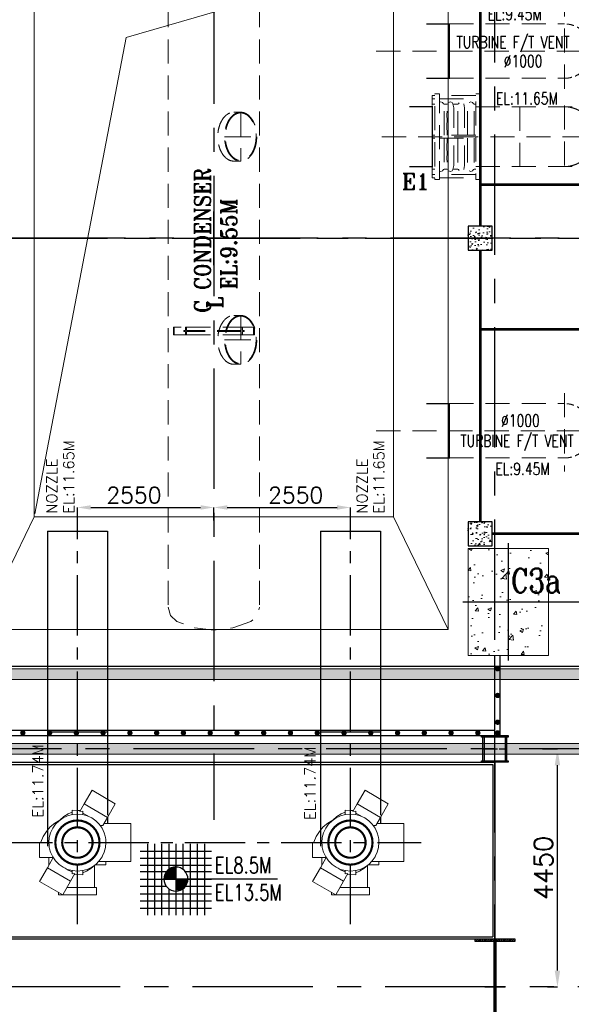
# Model space of a CAD drawing. Header units: inches. Extents: x 0 to 1544102, y 0 to 23144100.
# Tile 65 of 203: x 229958 to 240262, y 110760 to 129172. Entities that reach past the tile are written whole.
import ezdxf

# ---------------------------------------------------------------- set-up
doc = ezdxf.new("R2010")
doc.units = ezdxf.units.IN
doc.header["$LTSCALE"] = 1800
doc.header["$MEASUREMENT"] = 0
for name, pattern in [('CENTER', [2, 1.25, -0.25, 0.25, -0.25]), ('CENTER2', [1.125, 0.75, -0.125, 0.125, -0.125]), ('HIDDEN', [0.375, 0.25, -0.125])]:
    doc.linetypes.add(name, pattern=pattern)
doc.layers.get('0').update_dxf_attribs({"color": 253})
for name, color, linetype in [('AUX COL', 1, 'Continuous'), ('CEN', 2, 'CENTER'), ('COL', 1, 'Continuous'), ('GRID', 251, 'CENTER'), ('PIPE', 5, 'Continuous'), ('STEEL', 231, 'Continuous')]:
    doc.layers.add(name, color=color, linetype=linetype)
for name, color, linetype, lineweight in [('CONCRETE', 145, 'Continuous', 15), ('DIM', 4, 'Continuous', 18), ('EQPT', 8, 'HIDDEN', 9), ('EQUIP', 8, 'Continuous', 9), ('HATCH-1', 252, 'Continuous', 9), ('TEXT', 3, 'Continuous', 18)]:
    doc.layers.add(name, color=color, linetype=linetype, lineweight=lineweight)
doc.styles.add('ROMANC', font='ROMANC.SHX')
doc.styles.add('ROMANS', font='romans.shx')
doc.styles.add('ROMANT', font='romant')
doc.styles.get("Standard").update_dxf_attribs({"font": 'arial.ttf'})
doc.dimstyles.new('STANDARD1', dxfattribs={"dimtxt": 300, "dimasz": 250, "dimexe": 0, "dimexo": 0, "dimgap": 80, "dimtad": 1, "dimdec": 0, "dimzin": 0, "dimdsep": 46, "dimtxsty": 'ROMANS', "dimcen": 0, "dimclrd": 4, "dimclre": 4, "dimclrt": 4, "dimadec": 0, "dimazin": 0, "dimtfac": 0.09, "dimtdec": 0, "dimtix": 1, "dimtofl": 0, "dimtmove": 0, "dimatfit": 3, "dimfxl": 1, "dimtolj": 1, "dimtzin": 0, "dimarcsym": 0})
doc.dimstyles.new('USER175', dxfattribs={"dimscale": 175, "dimtxt": 2, "dimasz": 1.75, "dimexe": 0, "dimexo": 0, "dimgap": 0.5, "dimtad": 1, "dimdec": 0, "dimzin": 0, "dimdsep": 46, "dimtxsty": 'ROMANS', "dimcen": 0, "dimclrd": 4, "dimclre": 4, "dimclrt": 4, "dimadec": 0, "dimazin": 0, "dimtfac": 0.09, "dimtdec": 0, "dimtix": 1, "dimtofl": 0, "dimtmove": 0, "dimatfit": 3, "dimfxl": 1, "dimtolj": 1, "dimtzin": 0, "dimarcsym": 0})
pattern_1 = [(50, (-125855.24, -26628.59), (215.17805, -18.82564), [22.5, -247.5]), (355, (-125855.24, -26628.6), (-41.6254, 225.65764), [18, -198]), (100.4514, (-125837.3, -26630.16), (173.5528, 206.83186), [19.12206, -210.34263]), (46.1842, (-125855.24, -26568.6), (320.1723, -49.6557), [33.75, -371.25]), (96.6356, (-125828.55, -26572.73), (280.3988, 292.23536), [28.6831, -315.5139]), (351.1842, (-125855.24, -26568.6), (280.3986, 292.2356), [27, -297]), (21, (-125825.24, -26583.59), (179.07212, -120.78567), [22.5, -247.5]), (326, (-125825.24, -26583.6), (72.9946, 217.545), [18, -198]), (71.4514, (-125810.31, -26593.66), (252.0668, 96.75915), [19.12206, -210.34263]), (37.5, (-125855.235, -26628.59), (3.647957, 99.868156), [0, -195.6, 0, -201, 0, -198.75]), (7.5, (-125855.24, -26628.59), (78.92086, 118.32351), [0, -114.6, 0, -191.1, 0, -75.75]), (327.5, (-125922.135, -26628.59), (160.14673, -6.76646), [0, -75, 0, -234, 0, -310.5]), (317.5, (-125952.14, -26628.59), (174.95585, 30.0315), [0, -97.5, 0, -155.4, 0, -220.5])]

# ---------------------------------------------------------------- blocks, each defined once
blk = doc.blocks.new('A-ROW COLUMN')
at = {"layer": 'COL'}
h = blk.add_hatch(dxfattribs=at)
h.set_pattern_fill('ANSI31', color=256, scale=200, style=0)
h.set_pattern_definition([(45, (165226.353, 18853.894), (-17.67767, 17.67767), [])])
h.paths.add_polyline_path([(180799, 40890), (181539, 40890), (181539, 40840), (180799, 40840)])
h.paths.add_polyline_path([(181153, 42590), (181185, 42590), (181185, 40890), (181153, 40890)])
h.paths.add_polyline_path([(180799, 42640), (181539, 42640), (181539, 42590), (180799, 42590)])
blk.add_line((181169, 40840), (181169, 42640))
at = {"layer": 'CEN'}
for p, q in [((181169, 40840), (181169, 42640)), ((180977, 41740), (181360, 41740))]:
    blk.add_line(p, q, dxfattribs=at)
at = {"layer": 'COL'}
for points in [[(180799, 42640), (181539, 42640), (181539, 42590), (180799, 42590)], [(181153, 42590), (181185, 42590), (181185, 40890), (181153, 40890)], [(180799, 40890), (181539, 40890), (181539, 40840), (180799, 40840)]]:
    blk.add_lwpolyline(points, close=True, dxfattribs=at)
blk = doc.blocks.new('TG DECK COLUMNS & OUTLINE')
at = {"layer": 'HATCH-1'}
h = blk.add_hatch(dxfattribs=at)
h.set_pattern_fill('AR-CONC', color=256, scale=100, style=0)
h.set_pattern_definition([(50, (250933.1, 69664.8), (717.26, -62.752), [75, -825]), (355, (250933.1, 69664.8), (-138.75, 752.19), [60, -660]), (100.4514, (250992.85, 69659.6), (578.51, 689.44), [63.74, -701.14]), (46.184, (250933.1, 69864.8), (1067.24, -165.52), [112.5, -1237.5]), (96.636, (251022, 69851), (934.66, 974.12), [95.61, -1051.71]), (351.184, (250933.1, 69864.8), (934.66, 974.12), [90, -990]), (21, (251033.1, 69814.8), (596.907, -402.62), [75, -825]), (326, (251033.1, 69814.8), (243.315, 725.15), [60, -660]), (71.4514, (251082.8, 69781.26), (840.223, 322.53), [63.74, -701.14]), (37.5, (250933.08, 69664.8), (12.16, 332.894), [0, -652, 0, -670, 0, -662.5]), (7.5, (250933.08, 69664.8), (263.07, 394.412), [0, -382, 0, -637, 0, -252.5]), (327.5, (250710.08, 69664.8), (533.8224, -22.555), [0, -250, 0, -780, 0, -1035]), (317.5, (250610.08, 69664.8), (583.186, 100.105), [0, -325, 0, -518, 0, -735])])
h.paths.add_polyline_path([(256433, 63865), (255683, 63865), (255683, 62865), (256433, 62865)])
h.paths.add_polyline_path([(257183, 63865), (256433, 63865), (256433, 62865), (257183, 62865)])
h.paths.add_polyline_path([(257183, 62865), (256433, 62865), (256433, 61865), (257183, 61865)])
h.paths.add_polyline_path([(256433, 62865), (255683, 62865), (255683, 61865), (256433, 61865)])
h.paths.add_polyline_path([(256407, 62925), (257214, 62925), (257214, 63600), (256407, 63600)], flags=9)
blk.add_lwpolyline([(240983, 64265), (243583, 61665), (267138, 61665), (267138, 77665), (243583, 77665), (240983, 75065), (226783, 75065), (226783, 64265)], close=True)
blk.add_lwpolyline([(240983, 64265), (243583, 61665), (267138, 61665), (267138, 77665), (243583, 77665), (240983, 75065), (226783, 75065), (226783, 64265)], close=True)
at = {"layer": 'CEN'}
for p, q in [((250933, 69165), (250933, 70165)), ((250433, 69665), (251433, 69665)), ((256433, 63965), (256433, 61770)), ((255581, 62865), (267037, 62865))]:
    blk.add_line(p, q, dxfattribs=at)
at = {"layer": 'CONCRETE'}
blk.add_lwpolyline([(255683, 61865), (257183, 61865), (257183, 63865), (255683, 63865)], close=True, dxfattribs=at)
at = {"layer": 'TEXT', "style": 'ROMANC', "width": 0.8}
blk.add_text('C3a', height=450, dxfattribs=at).set_placement((256485, 63037))
blk = doc.blocks.new('PLATFORM BELOW TG DECK AT EL. 5.8M & 8.0M & 8.5M')
at = {"layer": 'HATCH-1'}
h = blk.add_hatch(dxfattribs=at)
h.set_pattern_fill('AR-CONC', color=256, scale=30, style=0)
h.set_pattern_definition(pattern_1)
h.paths.add_polyline_path([(5200, -225), (5200, 225), (4750, 225), (4750, -225)])
h = blk.add_hatch(dxfattribs=at)
h.set_pattern_fill('AR-CONC', color=256, scale=30, style=0)
h.set_pattern_definition(pattern_1)
h.paths.add_polyline_path([(4750, -5300), (4750, -5750), (5200, -5750), (5200, -5300)])
at = {"layer": 'CEN'}
for p, q in [((0, -500), (0, 500)), ((-500, 0), (500, 0))]:
    blk.add_line(p, q, dxfattribs=at)
at = {"layer": 'COL'}
for points in [[(5200, 225), (4750, 225), (4750, -225), (5200, -225)], [(5200, -5300), (4750, -5300), (4750, -5750), (5200, -5750)]]:
    blk.add_lwpolyline(points, close=True, dxfattribs=at)
at = {"layer": 'STEEL', "const_width": 50}
for points in [[(4975, 225), (4975, 5300)], [(4975, 1000), (9525, 1000)], [(4975, -5300), (4975, -225)], [(4975, -1700), (9525, -1700)], [(9000, -5525), (5200, -5525)]]:
    blk.add_lwpolyline(points, dxfattribs=at)
blk = doc.blocks.new('*D107')
at = {"layer": 'DIM', "color": 4, "lineweight": -2, "transparency": 16777216}
for p, q in [((231036, 119805), (231036, 120051)), ((231286, 120051), (233336, 120051)), ((233586, 119805), (233586, 120051))]:
    blk.add_line(p, q, dxfattribs=at)
at = {"layer": 'DIM', "color": 4, "transparency": 16777216}
for points in [[(231286, 120093), (231286, 120009), (231036, 120051)], [(233336, 120093), (233336, 120009), (233586, 120051)]]:
    blk.add_solid(points, dxfattribs=at)
at = {"layer": 'DIM', "color": 4, "transparency": 16777216, "insert": (232092, 120281), "char_height": 300, "attachment_point": 5, "style": 'ROMANS'}
blk.add_mtext('\\A1;2550', dxfattribs=at)
blk = doc.blocks.new('*D108')
at = {"layer": 'DIM', "color": 4, "lineweight": -2, "transparency": 16777216}
for p, q in [((233586, 119805), (233586, 120051)), ((233836, 120051), (235886, 120051)), ((236136, 119805), (236136, 120051))]:
    blk.add_line(p, q, dxfattribs=at)
at = {"layer": 'DIM', "color": 4, "transparency": 16777216}
for points in [[(233836, 120093), (233836, 120009), (233586, 120051)], [(235886, 120093), (235886, 120009), (236136, 120051)]]:
    blk.add_solid(points, dxfattribs=at)
at = {"layer": 'DIM', "color": 4, "transparency": 16777216, "insert": (235114, 120281), "char_height": 300, "attachment_point": 5, "style": 'ROMANS'}
blk.add_mtext('\\A1;2550', dxfattribs=at)
blk = doc.blocks.new('HPDFT VENT ME BELLOW (900MM)')
for p, q in [((0, 770), (0, -770)), ((-45, -609), (0, -609)), ((-810, -800), (-900, -800))]:
    blk.add_line(p, q)
at = {"flags": 128}
for points in [[(-900, -800), (-900, 800), (-810, 800), (-810, -800)], [(-135, 770), (-810, 770)], [(-45, -800), (-135, -800), (-135, 800), (-45, 800), (-45, -800)], [(-45, 710), (0, 710), (0, 770), (-45, 770)], [(-810, 710), (-135, 710)], [(-135, 645), (-158, 654), (-190, 642), (-206, 611), (-220, 609), (-275, 609), (-289, 611), (-305, 642), (-338, 654), (-370, 642), (-386, 611), (-400, 609), (-478, 609), (-492, 611), (-508, 642), (-540, 654), (-572, 642), (-588, 611), (-602, 609), (-658, 609), (-672, 611), (-688, 642), (-720, 654), (-752, 642), (-768, 611), (-782, 609), (-810, 609)], [(-783, 30), (-784, 224), (-782, 300), (-784, 410), (-782, 520), (-784, 540), (-768, 611)], [(-658, 30), (-656, 224), (-658, 300), (-656, 410), (-658, 520), (-656, 540), (-672, 611)], [(-588, 611), (-604, 540), (-602, 520), (-604, 410), (-602, 300), (-604, 224), (-603, 30)], [(-478, 30), (-476, 224), (-478, 300), (-476, 410), (-478, 520), (-476, 540), (-492, 611)], [(-386, 611), (-401, 540), (-399, 520), (-402, 410), (-399, 300), (-401, 224), (-400, 30)], [(-275, 30), (-274, 224), (-276, 300), (-273, 410), (-276, 520), (-274, 540), (-289, 611)], [(-220, 30), (-221, 224), (-219, 300), (-222, 410), (-219, 520), (-221, 540), (-206, 611)], [(-45, 609), (0, 609)], [(0, 710), (0, 594)], [(-135, 30), (-810, 30)], [(-45, -30), (0, -30), (0, 30), (-45, 30)], [(-810, -30), (-135, -30)], [(-783, -30), (-784, -224), (-782, -300), (-784, -410), (-782, -520), (-784, -540), (-768, -611)], [(-658, -30), (-656, -224), (-658, -300), (-656, -410), (-658, -520), (-656, -540), (-672, -611)], [(-588, -611), (-604, -540), (-602, -520), (-604, -410), (-602, -300), (-604, -224), (-603, -30)], [(-478, -30), (-476, -224), (-478, -300), (-476, -410), (-478, -520), (-476, -540), (-492, -611)], [(-386, -611), (-401, -540), (-399, -520), (-402, -410), (-399, -300), (-401, -224), (-400, -30)], [(-275, -30), (-274, -224), (-276, -300), (-273, -410), (-276, -520), (-274, -540), (-289, -611)], [(-220, -30), (-221, -224), (-219, -300), (-222, -410), (-219, -520), (-221, -540), (-206, -611)], [(-135, -645), (-158, -654), (-190, -642), (-206, -611), (-220, -609), (-275, -609), (-289, -611), (-305, -642), (-338, -654), (-370, -642), (-386, -611), (-400, -609), (-478, -609), (-492, -611), (-508, -642), (-540, -654), (-572, -642), (-588, -611), (-602, -609), (-658, -609), (-672, -611), (-688, -642), (-720, -654), (-752, -642), (-768, -611), (-782, -609), (-810, -609)], [(-135, -710), (-810, -710)], [(-45, -770), (0, -770), (0, -710), (-45, -710)], [(-810, -770), (-135, -770)]]:
    blk.add_lwpolyline(points, dxfattribs=at)
blk = doc.blocks.new('FLASH TANK VENT PIPING ARCH-R0')
at = {"layer": 'EQPT'}
for p, q in [((6550, 2797), (6550, 4357)), ((4400, 4008), (6550, 4008)), ((3033, 3500), (7371, 3500)), ((4400, 2992), (6550, 2992)), ((4892, 2459), (11050, 2459)), ((5712, 2459), (5712, 1341)), ((6550, 2484), (6550, 1316)), ((3139, 1900), (12027, 1900)), ((4892, 1341), (11050, 1341)), ((6550, -2897), (6550, -4362)), ((4400, -3092), (6550, -3092)), ((3033, -3600), (7388, -3600)), ((4400, -4108), (6550, -4108))]:
    blk.add_line(p, q, dxfattribs=at)
at = {"layer": 'EQPT', "const_width": 25}
for points in [[(3969, 2992), (4400, 2992), (4400, 4008), (3969, 4008)], [(3649, 2459), (4080, 2459), (4080, 1341), (3649, 1341)], [(3969, -3092), (4400, -3092), (4400, -4108), (3969, -4108)]]:
    blk.add_lwpolyline(points, dxfattribs=at)
at = {"layer": 'EQPT', "ltscale": 0.3}
for centre in [(6550, 3500), (6550, -3600)]:
    blk.add_arc(centre, 508, 270, 90, dxfattribs=at)
at = {"layer": 'EQPT'}
blk.add_arc((6550, 1900), 559, 270, 90, dxfattribs=at)
at = {"layer": 'EQPT', "rotation": 180}
blk.add_blockref('HPDFT VENT ME BELLOW (900MM)', (4080, 1900), dxfattribs=at)
at = {"layer": 'TEXT', "style": 'ROMANS', "width": 0.75}
for s, p in [('EL:9.45M', (5111, 4079)), ('TURBINE F/T VENT', (4533, 3557)), ('%%C1000', (5414, 3200)), ('EL:11.65M', (5267, 2504)), ('%%C1000', (5364, -3522)), ('TURBINE F/T VENT', (4606, -3900)), ('EL:9.45M', (5259, -4426))]:
    blk.add_text(s, height=225, dxfattribs=at).set_placement(p)
at = {"layer": 'TEXT', "style": 'ROMANT'}
blk.add_text('E1', height=300, dxfattribs=at).set_placement((3507, 911))
blk = doc.blocks.new('AUX COLUMNS')
at = {"color": 2, "linetype": 'CENTER2', "ltscale": 0.15}
for p, q in [((-151538, 50115), (-151538, 50615)), ((-151763, 50365), (-151313, 50365))]:
    blk.add_line(p, q, dxfattribs=at)
at = {"layer": 'AUX COL'}
for p, q in [((-151763, 50143), (-151763, 50587)), ((-151735, 50143), (-151735, 50587)), ((-151341, 50143), (-151341, 50587)), ((-151313, 50143), (-151313, 50587))]:
    blk.add_line(p, q, dxfattribs=at)
for points in [[(-151788, 50615), (-151288, 50615), (-151288, 50587), (-151788, 50587)], [(-151788, 50143), (-151288, 50143), (-151288, 50115), (-151788, 50115)]]:
    blk.add_lwpolyline(points, close=True, dxfattribs=at)
at = {"layer": 'GRID'}
for p, q in [((-136838, 59915), (-243038, 59915)), ((-138038, 50365), (-163538, 50365))]:
    blk.add_line(p, q, dxfattribs=at)
blk = doc.blocks.new('cond')
at = {"layer": 'CEN'}
for p, q in [((0, 11965), (0, -10877)), ((-7840, 0), (7840, 0))]:
    blk.add_line(p, q, dxfattribs=at)
at = {"layer": 'EQUIP'}
for p, q in [((4375, 7315), (4375, -7315)), ((-3358, -5208), (-3358, 5208)), ((3358, 5208), (-1637, 3753)), ((3358, -5208), (3358, 5208)), ((-1637, 3753), (-3344, -5152)), ((-3358, -5208), (-4375, -7315)), ((3358, -5208), (-3358, -5208)), ((3358, -5208), (4375, -7315)), ((-4375, -7315), (4375, -7315))]:
    blk.add_line(p, q, dxfattribs=at)
blk = doc.blocks.new('A$C67821B7B ARCH-R0')
at = {"layer": 'CEN'}
blk.add_line((-7977, 0), (13334, 0), dxfattribs=at)
at = {"layer": 'EQPT'}
for p, q in [((500, 2357), (372, 2357)), ((500, 2357), (500, 1443)), ((200, 1900), (800, 1900)), ((242, 1900), (758, 1900)), ((500, 1443), (372, 1443)), ((500, -1443), (372, -1443)), ((500, -1443), (500, -2357)), ((200, -1900), (800, -1900)), ((242, -1900), (758, -1900)), ((242, -1900), (758, -1900)), ((500, -2357), (372, -2357))]:
    blk.add_line(p, q, dxfattribs=at)
at = {"layer": 'EQPT', "flags": 128}
for points in [[(-854, 6420), (-854, -6901)], [(854, 6420), (854, -6901)], [(-740, -1663), (-757, -1663), (-757, -1807), (-740, -1807), (-740, -1663), (-531, -1663)], [(-740, -1807), (-531, -1807)], [(-531, -1725), (-564, -1725), (-564, -1745), (-531, -1745)], [(-511, -1725), (-511, -1663), (-531, -1663), (-531, -1725)], [(-531, -1745), (-531, -1807), (-511, -1807), (-511, -1745)], [(-511, -1663), (511, -1663)], [(511, -1725), (-511, -1725)], [(511, -1745), (-511, -1745)], [(-511, -1807), (511, -1807)], [(531, -1725), (531, -1663), (511, -1663), (511, -1725)], [(511, -1745), (511, -1807), (531, -1807), (531, -1745)], [(531, -1663), (740, -1663)], [(531, -1745), (564, -1745), (564, -1725), (531, -1725)], [(740, -1807), (531, -1807)], [(740, -1807), (757, -1807), (757, -1663), (740, -1663), (740, -1807)], [(-854, -6901), (-810, -7056), (-691, -7165), (-355, -7287), (0, -7328), (355, -7287), (691, -7165), (810, -7056), (854, -6901)]]:
    blk.add_lwpolyline(points, dxfattribs=at)
at = {"layer": 'EQPT', "extrusion": (0, 0, -1)}
for centre in [(372, 1900), (372, -1900)]:
    blk.add_ellipse(centre, major_axis=(0, 457), ratio=0.656455, start_param=3.141593, end_param=6.283185, dxfattribs=at)
for centre in [(500, 1900), (500, -1900)]:
    blk.add_ellipse(centre, major_axis=(0, 457), ratio=0.656455, dxfattribs=at)
at = {"layer": 'EQPT'}
for points in [[(500, 2345), (510, 2345), (519, 2344), (543, 2341), (556, 2337), (583, 2327), (596, 2320), (622, 2304), (634, 2294), (658, 2272), (670, 2260), (691, 2233), (702, 2218), (721, 2186), (730, 2169), (746, 2133), (753, 2114), (765, 2075), (770, 2055), (779, 2013), (782, 1992), (787, 1949), (788, 1927), (788, 1884), (787, 1862), (783, 1819), (781, 1797), (773, 1755), (768, 1735), (756, 1695), (749, 1676), (734, 1640), (725, 1622), (707, 1590), (697, 1574), (675, 1546), (664, 1534), (640, 1511), (628, 1501), (602, 1484), (589, 1477), (563, 1465), (549, 1461), (522, 1456), (508, 1455), (481, 1455), (467, 1457), (440, 1464), (427, 1469), (401, 1482), (388, 1490), (363, 1509), (351, 1519), (327, 1544), (316, 1557), (296, 1586), (286, 1602), (268, 1636), (260, 1654), (246, 1691), (239, 1710), (228, 1751), (224, 1771), (217, 1814), (215, 1835), (212, 1879), (212, 1901), (213, 1944), (215, 1966), (220, 2008), (224, 2030), (234, 2071), (239, 2091), (253, 2129), (260, 2147), (277, 2182), (286, 2199), (306, 2229), (317, 2244), (339, 2270), (351, 2281), (376, 2302), (388, 2310), (414, 2325), (428, 2331), (454, 2340), (468, 2343), (488, 2345), (494, 2345), (500, 2345)], [(500, -1455), (510, -1455), (519, -1456), (543, -1459), (556, -1463), (583, -1473), (596, -1480), (622, -1496), (634, -1506), (658, -1528), (670, -1540), (691, -1567), (702, -1582), (721, -1614), (730, -1631), (746, -1667), (753, -1686), (765, -1725), (770, -1745), (779, -1787), (782, -1808), (787, -1851), (788, -1873), (788, -1916), (787, -1938), (783, -1981), (781, -2003), (773, -2045), (768, -2065), (756, -2105), (749, -2124), (734, -2160), (725, -2178), (707, -2210), (697, -2226), (675, -2254), (664, -2266), (640, -2289), (628, -2299), (602, -2316), (589, -2323), (563, -2335), (549, -2339), (522, -2344), (508, -2345), (481, -2345), (467, -2343), (440, -2336), (427, -2331), (401, -2318), (388, -2310), (363, -2291), (351, -2281), (327, -2256), (316, -2243), (296, -2214), (286, -2198), (268, -2164), (260, -2146), (246, -2109), (239, -2090), (228, -2049), (224, -2029), (217, -1986), (215, -1965), (212, -1921), (212, -1899), (213, -1856), (215, -1834), (220, -1792), (224, -1770), (234, -1729), (239, -1709), (253, -1671), (260, -1653), (277, -1618), (286, -1601), (306, -1571), (317, -1556), (339, -1530), (351, -1519), (376, -1498), (388, -1490), (414, -1475), (428, -1469), (454, -1460), (468, -1457), (488, -1455), (494, -1455), (500, -1455)]]:
    blk.add_open_spline(points, degree=3, knots=[0, 0, 0, 0, 0.102959, 0.102959, 0.248555, 0.248555, 0.39415, 0.39415, 0.539746, 0.539746, 0.685342, 0.685342, 0.830938, 0.830938, 0.976534, 0.976534, 1.12213, 1.12213, 1.267725, 1.267725, 1.413321, 1.413321, 1.558917, 1.558917, 1.704513, 1.704513, 1.850109, 1.850109, 1.995704, 1.995704, 2.1413, 2.1413, 2.286896, 2.286896, 2.432492, 2.432492, 2.578088, 2.578088, 2.723684, 2.723684, 2.869279, 2.869279, 3.014875, 3.014875, 3.160471, 3.160471, 3.306067, 3.306067, 3.451663, 3.451663, 3.597258, 3.597258, 3.742854, 3.742854, 3.88845, 3.88845, 4.034046, 4.034046, 4.179642, 4.179642, 4.325238, 4.325238, 4.470833, 4.470833, 4.616429, 4.616429, 4.762025, 4.762025, 4.907621, 4.907621, 5.053217, 5.053217, 5.198812, 5.198812, 5.344408, 5.344408, 5.490004, 5.490004, 5.6356, 5.6356, 5.781196, 5.781196, 5.926792, 5.926792, 6.072387, 6.072387, 6.217983, 6.217983, 6.283185, 6.283185, 6.283185, 6.283185], dxfattribs=at)
blk = doc.blocks.new('LEVEL')
at = {"flags": 128}
for points in [[(-533, 658), (-533, -676)], [(-400, 658), (-400, -676)], [(-267, 658), (-267, -676)], [(-267, 658), (-267, -676)], [(-133, 658), (-133, 181)], [(0, 658), (0, -676)], [(0, 658), (0, -676)], [(133, 658), (133, 181)], [(133, 658), (133, 181)], [(267, 658), (267, -676)], [(400, 658), (400, -676)], [(533, 658), (533, -676)], [(-667, 524), (667, 524)], [(-667, 391), (667, 391)], [(-667, 258), (667, 258)], [(-93, 205), (0, 205)], [(0, 0), (0, 264)], [(-667, 142), (-174, 142)], [(-667, 0), (667, 0)], [(-265, 0), (0, 0)], [(-225, 2), (0, 2)], [(-224, 25), (0, 25)], [(-220, 47), (0, 47)], [(-214, 70), (0, 70)], [(-205, 92), (0, 92)], [(-194, 115), (0, 115)], [(-178, 137), (0, 137)], [(-158, 160), (0, 160)], [(-132, 182), (0, 182)], [(1900, 0), (0, 0)], [(0, 0), (0, -261)], [(174, 142), (667, 142)], [(-667, -133), (-181, -133)], [(-133, -181), (-133, -676)], [(225, -2), (0, -2)], [(224, -25), (0, -25)], [(220, -47), (0, -47)], [(214, -70), (0, -70)], [(205, -92), (0, -92)], [(194, -115), (0, -115)], [(178, -137), (0, -137)], [(158, -160), (0, -160)], [(132, -182), (0, -182)], [(133, -181), (133, -676)], [(133, -181), (133, -676)], [(181, -133), (667, -133)], [(-667, -276), (667, -276)], [(93, -205), (0, -205)], [(-667, -409), (667, -409)], [(-667, -542), (667, -542)]]:
    blk.add_lwpolyline(points, dxfattribs=at)
for points in [[(0, 225, 0.414246), (-225, 0)], [(225, 0, 0.414258), (0, 225)], [(-225, 0, 0.414221), (0, -225)], [(0, -225, 0.414246), (225, 0)]]:
    blk.add_lwpolyline(points, format="xyb", dxfattribs=at)
at = {"flags": 4}
blk.add_attdef('LEVEL', (839, 107), '', height=300, dxfattribs=at)
blk = doc.blocks.new('*D333')
at = {"color": 4, "lineweight": -2, "transparency": 16777216}
for p, q in [((239724, 115535), (240004, 115535)), ((240004, 111391), (240004, 115229)), ((239821, 111085), (240004, 111085))]:
    blk.add_line(p, q, dxfattribs=at)
at = {"color": 4, "transparency": 16777216}
for points in [[(239953, 115229), (240055, 115229), (240004, 115535)], [(239953, 111391), (240055, 111391), (240004, 111085)]]:
    blk.add_solid(points, dxfattribs=at)
at = {"color": 4, "transparency": 16777216, "insert": (239741, 113310), "char_height": 350, "attachment_point": 5, "rotation": 90, "style": 'ROMANS'}
blk.add_mtext('\\A1;4450', dxfattribs=at)

msp = doc.modelspace()

# ---------------------------------------------------------------- hatches: boundary and pattern name
at = {"layer": 'CONCRETE'}
h = msp.add_hatch(dxfattribs=at)
h.set_pattern_fill('AR-CONC', color=256, scale=75, style=0)
h.set_pattern_definition([(50, (130246.85, 71898.76), (537.9451, -47.0641), [56.25, -618.75]), (355, (130246.85, 71898.76), (-104.0635, 564.144), [45, -495]), (100.4514, (130291.7, 71894.84), (433.882, 517.0797), [47.8051, -525.8566]), (46.1842, (130246.85, 72048.76), (800.4308, -124.1393), [84.375, -928.125]), (96.6356, (130313.55, 72038.4), (700.997, 730.5884), [71.7077, -788.7847]), (351.1842, (130246.85, 72048.8), (700.9965, 730.589), [67.5, -742.5]), (21, (130321.85, 72011.26), (447.6803, -301.9642), [56.25, -618.75]), (326, (130321.85, 72011.26), (182.4865, 543.8625), [45, -495]), (71.4514, (130359.16, 71986.1), (630.167, 241.8979), [47.8051, -525.8566]), (37.5, (130246.85, 71898.76), (9.1199, 249.6704), [0, -489, 0, -502.5, 0, -496.875]), (7.5, (130246.85, 71898.76), (197.30215, 295.8088), [0, -286.5, 0, -477.75, 0, -189.375]), (327.5, (130079.6, 71898.76), (400.36683, -16.91615), [0, -187.5, 0, -585, 0, -776.25]), (317.5, (130004.6, 71898.76), (437.3896, 75.0787), [0, -243.75, 0, -388.5, 0, -551.25])])
h.paths.add_polyline_path([(225364.52, 117885.31), (225234.78, 117732.21), (226132.1, 116834.89), (260336.2, 116834.89), (260336.2, 115634.89), (224803.67, 115634.89), (223937.42, 116201.14), (223807.68, 116048.04), (224720.83, 115434.89), (260536.2, 115434.89), (260536.2, 117034.89), (226214.94, 117034.89)])

# ---------------------------------------------------------------- linework, layer by layer
at = {"layer": 'CEN', "linetype": 'CENTER', "ltscale": 0.5, "flags": 128}
for points in [[(231036.2, 112257.39), (231036.2, 119805.33)], [(231036.2, 112257.39), (231036.2, 119805.33)], [(236136.2, 112257.39), (236136.2, 119805.33)], [(229444.2, 113784.89), (237459.39, 113784.89)]]:
    msp.add_lwpolyline(points, dxfattribs=at)
at = {"layer": 'CONCRETE'}
msp.add_lwpolyline([(225364.52, 117885.31), (225234.78, 117732.21), (226132.1, 116834.89), (260336.2, 116834.89), (260336.2, 115634.89), (224803.67, 115634.89), (223937.42, 116201.14), (223807.68, 116048.04), (224720.83, 115434.89), (260536.2, 115434.89), (260536.2, 117034.89), (226214.94, 117034.89), (225364.52, 117885.31)], dxfattribs=at)
at = {"layer": 'EQUIP', "flags": 128}
for points in [[(231163.9, 114506.09), (231311.4, 114761.59)], [(231744.5, 114511.59), (231311.4, 114761.59)], [(236263.9, 114506.09), (236411.4, 114761.59)], [(236844.5, 114511.59), (236411.4, 114761.59)], [(230702.2, 114199.49), (230711.7, 114210.69), (230783.2, 114272.29), (230863.5, 114321.99), (230936.2, 114352.59)], [(231036.2, 114379.69), (231030.3, 114381.19), (230936.2, 114389.29)], [(230936.2, 114389.29), (230936.2, 114308.09)], [(231036.2, 114379.69), (231042.1, 114381.19), (231094.4, 114385.69)], [(231036.2, 114379.69), (231036.2, 114318.19)], [(231163.9, 114506.09), (231081.9, 114364.09)], [(231136.2, 114368.79), (231081.9, 114364.09)], [(231136.2, 114308.09), (231136.2, 114368.79)], [(231510.6, 114106.59), (231596.9, 114256.09), (231163.9, 114506.09)], [(231596.9, 114256.09), (231744.5, 114511.59)], [(235802.2, 114199.49), (235811.7, 114210.69), (235883.2, 114272.29), (235963.5, 114321.99), (236036.2, 114352.59)], [(236136.2, 114379.69), (236130.3, 114381.19), (236036.2, 114389.29)], [(236036.2, 114389.29), (236036.2, 114308.09)], [(236136.2, 114379.69), (236142.1, 114381.19), (236194.4, 114385.69)], [(236136.2, 114379.69), (236136.2, 114318.19)], [(236263.9, 114506.09), (236181.9, 114364.09)], [(236236.2, 114368.79), (236181.9, 114364.09)], [(236236.2, 114308.09), (236236.2, 114368.79)], [(236610.6, 114106.59), (236696.9, 114256.09), (236263.9, 114506.09)], [(236696.9, 114256.09), (236844.5, 114511.59)], [(230706.59, 114204.67), (230615.3, 114149.39), (230529.6, 114076.99), (230456, 113992.19), (230396.6, 113896.99), (230352.6, 113793.69), (230350.4, 113784.89)], [(230627.7, 114127.69), (230693.4, 114193.39)], [(230680.7, 114188.99), (230686.2, 114189.69), (230687.5, 114188.49), (230688.7, 114188.69)], [(230693.4, 114193.39), (230769.6, 114246.69), (230825.7, 114272.89)], [(230825.7, 114272.89), (230853.8, 114285.99)], [(230853.8, 114285.99), (230943.6, 114309.99), (231036.2, 114318.19), (231128.8, 114309.99), (231218.6, 114285.99), (231302.8, 114246.69)], [(231264.6, 114264.49), (231208.9, 114299.89), (231136.2, 114331.19)], [(231302.8, 114246.69), (231379, 114193.39)], [(231379, 114193.39), (231444.7, 114127.69)], [(235806.59, 114204.67), (235715.3, 114149.39), (235629.6, 114076.99), (235556, 113992.19), (235496.6, 113896.99), (235452.6, 113793.69), (235450.4, 113784.89)], [(235727.7, 114127.69), (235793.4, 114193.39)], [(235780.7, 114188.99), (235786.2, 114189.69), (235787.5, 114188.49), (235788.7, 114188.69)], [(235793.4, 114193.39), (235869.6, 114246.69), (235925.7, 114272.89)], [(235925.7, 114272.89), (235953.8, 114285.99)], [(235953.8, 114285.99), (236043.6, 114309.99), (236136.2, 114318.19), (236228.8, 114309.99), (236318.6, 114285.99), (236402.8, 114246.69)], [(236364.6, 114264.49), (236308.9, 114299.89), (236236.2, 114331.19)], [(236402.8, 114246.69), (236479, 114193.39)], [(236479, 114193.39), (236544.7, 114127.69)], [(230535.1, 113967.29), (230564.6, 114030.49)], [(230564.6, 114030.49), (230574.4, 114051.49)], [(230574.4, 114051.49), (230627.7, 114127.69)], [(231554.8, 113901.99), (231537.3, 113967.29), (231498, 114051.49), (231444.7, 114127.69)], [(231510.6, 114106.59), (231459.4, 114106.59)], [(231530.1, 114140.39), (232036.2, 114140.39)], [(232036.2, 114140.39), (232036.2, 113784.89)], [(235635.1, 113967.29), (235664.6, 114030.49)], [(235664.6, 114030.49), (235674.4, 114051.49)], [(235674.4, 114051.49), (235727.7, 114127.69)], [(236654.8, 113901.99), (236637.3, 113967.29), (236598, 114051.49), (236544.7, 114127.69)], [(236610.6, 114106.59), (236559.4, 114106.59)], [(236630.1, 114140.39), (237136.2, 114140.39)], [(237136.2, 114140.39), (237136.2, 113784.89)], [(230502.9, 113784.89), (230511.1, 113877.49)], [(230511.1, 113877.49), (230535.1, 113967.29)], [(231554.8, 113901.99), (231561.3, 113877.49)], [(231564.6, 113840.89), (231561.3, 113877.49)], [(231564.6, 113840.89), (231569.5, 113784.89)], [(235602.9, 113784.89), (235611.1, 113877.49)], [(235611.1, 113877.49), (235635.1, 113967.29)], [(236654.8, 113901.99), (236661.3, 113877.49)], [(236664.6, 113840.89), (236661.3, 113877.49)], [(236664.6, 113840.89), (236669.5, 113784.89)], [(230325.2, 113784.89), (230325.2, 113684.89)], [(230502.9, 113784.89), (230325.2, 113784.89)], [(230325.2, 113684.89), (230325.2, 113645.29)], [(230325.2, 113645.29), (230325.2, 113505.59)], [(230507.8, 113728.89), (230502.9, 113784.89)], [(230511.1, 113692.29), (230507.8, 113728.89)], [(230517.6, 113667.79), (230511.1, 113692.29)], [(230517.6, 113667.79), (230535.1, 113602.49), (230574.4, 113518.29), (230627.7, 113442.09), (230693.4, 113376.39), (230769.6, 113323.09), (230853.8, 113283.79), (230943.6, 113259.79), (231036.2, 113251.69), (231128.8, 113259.79)], [(231537.3, 113602.49), (231561.3, 113692.29), (231569.5, 113784.89)], [(232036.2, 113784.89), (232036.2, 113429.39)], [(235425.2, 113784.89), (235425.2, 113684.89)], [(235602.9, 113784.89), (235425.2, 113784.89)], [(235425.2, 113684.89), (235425.2, 113645.29)], [(235425.2, 113645.29), (235425.2, 113505.59)], [(235607.8, 113728.89), (235602.9, 113784.89)], [(235611.1, 113692.29), (235607.8, 113728.89)], [(235617.6, 113667.79), (235611.1, 113692.29)], [(235617.6, 113667.79), (235635.1, 113602.49), (235674.4, 113518.29), (235727.7, 113442.09), (235793.4, 113376.39), (235869.6, 113323.09), (235953.8, 113283.79), (236043.6, 113259.79), (236136.2, 113251.69), (236228.8, 113259.79)], [(236637.3, 113602.49), (236661.3, 113692.29), (236669.5, 113784.89)], [(237136.2, 113784.89), (237136.2, 113429.39)], [(230583.3, 113505.59), (230325.2, 113505.59)], [(230584.9, 113503.29), (230475.5, 113313.69)], [(230502.9, 113505.59), (230502.9, 113365.99)], [(231218.6, 113283.79), (231302.8, 113323.09), (231379, 113376.39), (231444.7, 113442.09)], [(231432, 113429.39), (232036.2, 113429.39)], [(231507.8, 113539.29), (231498, 113518.29), (231444.7, 113442.09)], [(231537.3, 113602.49), (231507.8, 113539.29)], [(231569.5, 113429.39), (231569.5, 113365.99)], [(235683.3, 113505.59), (235425.2, 113505.59)], [(235684.9, 113503.29), (235575.5, 113313.69)], [(235602.9, 113505.59), (235602.9, 113365.99)], [(236318.6, 113283.79), (236402.8, 113323.09), (236479, 113376.39), (236544.7, 113442.09)], [(236532, 113429.39), (237136.2, 113429.39)], [(236607.8, 113539.29), (236598, 113518.29), (236544.7, 113442.09)], [(236637.3, 113602.49), (236607.8, 113539.29)], [(236669.5, 113429.39), (236669.5, 113365.99)], [(230475.5, 113313.69), (230327.9, 113058.19)], [(230475.5, 113313.69), (230908.5, 113063.69), (230990.5, 113205.69)], [(230505.6, 113365.99), (230502.9, 113365.99)], [(230807.8, 113305.29), (230863.5, 113269.89), (230936.2, 113238.59)], [(230936.2, 113261.69), (230936.2, 113200.99)], [(231036.2, 113251.69), (231036.2, 113197.39)], [(231218.6, 113283.79), (231128.8, 113259.79)], [(231370.2, 113370.29), (231360.7, 113359.09), (231289.2, 113297.49), (231208.9, 113247.79), (231136.2, 113217.19)], [(231136.2, 113180.59), (231136.2, 113261.69)], [(231356.2, 112946.99), (231356.2, 113355.19)], [(231569.5, 113365.99), (231366.5, 113365.99)], [(235575.5, 113313.69), (235427.9, 113058.19)], [(235575.5, 113313.69), (236008.5, 113063.69), (236090.5, 113205.69)], [(235605.6, 113365.99), (235602.9, 113365.99)], [(235907.8, 113305.29), (235963.5, 113269.89), (236036.2, 113238.59)], [(236036.2, 113261.69), (236036.2, 113200.99)], [(236136.2, 113251.69), (236136.2, 113197.39)], [(236318.6, 113283.79), (236228.8, 113259.79)], [(236470.2, 113370.29), (236460.7, 113359.09), (236389.2, 113297.49), (236308.9, 113247.79), (236236.2, 113217.19)], [(236236.2, 113180.59), (236236.2, 113261.69)], [(236456.2, 112946.99), (236456.2, 113355.19)], [(236669.5, 113365.99), (236466.5, 113365.99)], [(230327.9, 113058.19), (230761, 112808.19)], [(230908.5, 113063.69), (230761, 112808.19)], [(230936.2, 113200.99), (230990.5, 113205.69)], [(231036.2, 113190.09), (231030.3, 113188.59), (230978, 113184.09)], [(231036.2, 113197.39), (231036.2, 113190.09)], [(231036.2, 113190.09), (231042.1, 113188.59), (231136.2, 113180.59)], [(235427.9, 113058.19), (235861, 112808.19)], [(236008.5, 113063.69), (235861, 112808.19)], [(236036.2, 113200.99), (236090.5, 113205.69)], [(236136.2, 113190.09), (236130.3, 113188.59), (236078, 113184.09)], [(236136.2, 113197.39), (236136.2, 113190.09)], [(236136.2, 113190.09), (236142.1, 113188.59), (236236.2, 113180.59)], [(231036.2, 112946.99), (230841.1, 112946.99)], [(231391.7, 112946.99), (231036.2, 112946.99)], [(231391.7, 112946.99), (231391.7, 112807.39)], [(236136.2, 112946.99), (235941.1, 112946.99)], [(236491.7, 112946.99), (236136.2, 112946.99)], [(236491.7, 112946.99), (236491.7, 112807.39)], [(230680.7, 112854.49), (230680.7, 112807.39)], [(231036.2, 112807.39), (230680.7, 112807.39)], [(231391.7, 112807.39), (231036.2, 112807.39)], [(235780.7, 112854.49), (235780.7, 112807.39)], [(236136.2, 112807.39), (235780.7, 112807.39)], [(236491.7, 112807.39), (236136.2, 112807.39)]]:
    msp.add_lwpolyline(points, dxfattribs=at)
at = {"layer": 'EQUIP', "const_width": 40, "flags": 128}
for points in [[(231036.2, 114197.89), (230958.3, 114190.49), (230881, 114167.59), (230808.4, 114129.39), (230744.2, 114076.89), (230691.7, 114012.69), (230653.5, 113940.09), (230630.6, 113862.89), (230623.2, 113784.89), (230630.6, 113706.89), (230653.5, 113629.69), (230691.7, 113557.09), (230744.2, 113492.89), (230808.4, 113440.39), (230881, 113402.19), (230958.2, 113379.29), (231036.2, 113371.89), (231036.2, 113371.89), (231036.2, 113371.89), (231036.2, 113371.89), (231036.2, 113371.89), (231036.2, 113371.89), (231036.2, 113371.89), (231036.2, 113371.89), (231036.2, 113371.89), (231036.2, 113371.89), (231036.2, 113371.89), (231036.2, 113371.89), (231036.2, 113371.89), (231036.2, 113371.89), (231036.2, 113371.89), (231036.2, 113371.89), (231036.2, 113371.89), (231114.2, 113379.29), (231191.4, 113402.19), (231264, 113440.39), (231328.2, 113492.89), (231380.7, 113557.09), (231418.9, 113629.69), (231441.8, 113706.89), (231449.2, 113784.89), (231441.8, 113862.89), (231418.9, 113940.09), (231380.7, 114012.69), (231328.2, 114076.89), (231264, 114129.39), (231191.4, 114167.59), (231114.1, 114190.49), (231036.2, 114197.89)], [(236136.2, 114197.89), (236058.3, 114190.49), (235981, 114167.59), (235908.4, 114129.39), (235844.2, 114076.89), (235791.7, 114012.69), (235753.5, 113940.09), (235730.6, 113862.89), (235723.2, 113784.89), (235730.6, 113706.89), (235753.5, 113629.69), (235791.7, 113557.09), (235844.2, 113492.89), (235908.4, 113440.39), (235981, 113402.19), (236058.2, 113379.29), (236136.2, 113371.89), (236136.2, 113371.89), (236136.2, 113371.89), (236136.2, 113371.89), (236136.2, 113371.89), (236136.2, 113371.89), (236136.2, 113371.89), (236136.2, 113371.89), (236136.2, 113371.89), (236136.2, 113371.89), (236136.2, 113371.89), (236136.2, 113371.89), (236136.2, 113371.89), (236136.2, 113371.89), (236136.2, 113371.89), (236136.2, 113371.89), (236136.2, 113371.89), (236214.2, 113379.29), (236291.4, 113402.19), (236364, 113440.39), (236428.2, 113492.89), (236480.7, 113557.09), (236518.9, 113629.69), (236541.8, 113706.89), (236549.2, 113784.89), (236541.8, 113862.89), (236518.9, 113940.09), (236480.7, 114012.69), (236428.2, 114076.89), (236364, 114129.39), (236291.4, 114167.59), (236214.1, 114190.49), (236136.2, 114197.89)], [(231036.2, 113500.49), (231036.2, 113500.49), (231036.2, 113500.49), (231036.2, 113500.49), (231036.2, 113500.49), (231036.2, 113500.49), (231036.2, 113500.49), (231036.2, 113500.49), (231036.2, 113500.49), (231083.9, 113504.49), (231131.4, 113516.89), (231176.9, 113537.79), (231218.5, 113566.59), (231254.5, 113602.59), (231283.3, 113644.19), (231304.2, 113689.69), (231316.6, 113737.19), (231320.6, 113784.89), (231316.6, 113832.59), (231304.2, 113880.09), (231283.3, 113925.59), (231254.5, 113967.19), (231218.5, 114003.19), (231176.9, 114031.99), (231131.4, 114052.89), (231083.9, 114065.29), (231036.2, 114069.29), (230988.5, 114065.29), (230941, 114052.89), (230895.5, 114031.99), (230853.9, 114003.19), (230817.9, 113967.19), (230789.1, 113925.59), (230768.2, 113880.09), (230755.8, 113832.59), (230751.8, 113784.89), (230755.8, 113737.19), (230768.2, 113689.69), (230789.1, 113644.19), (230817.9, 113602.59), (230853.9, 113566.59), (230895.5, 113537.79), (230941, 113516.89), (230988.5, 113504.49), (231036.2, 113500.49), (231036.2, 113500.49), (231036.2, 113500.49), (231036.2, 113500.49), (231036.2, 113500.49), (231036.2, 113500.49), (231036.2, 113500.49), (231036.2, 113500.49), (231036.2, 113500.49)], [(236136.2, 113500.49), (236136.2, 113500.49), (236136.2, 113500.49), (236136.2, 113500.49), (236136.2, 113500.49), (236136.2, 113500.49), (236136.2, 113500.49), (236136.2, 113500.49), (236136.2, 113500.49), (236183.9, 113504.49), (236231.4, 113516.89), (236276.9, 113537.79), (236318.5, 113566.59), (236354.5, 113602.59), (236383.3, 113644.19), (236404.2, 113689.69), (236416.6, 113737.19), (236420.6, 113784.89), (236416.6, 113832.59), (236404.2, 113880.09), (236383.3, 113925.59), (236354.5, 113967.19), (236318.5, 114003.19), (236276.9, 114031.99), (236231.4, 114052.89), (236183.9, 114065.29), (236136.2, 114069.29), (236088.5, 114065.29), (236041, 114052.89), (235995.5, 114031.99), (235953.9, 114003.19), (235917.9, 113967.19), (235889.1, 113925.59), (235868.2, 113880.09), (235855.8, 113832.59), (235851.8, 113784.89), (235855.8, 113737.19), (235868.2, 113689.69), (235889.1, 113644.19), (235917.9, 113602.59), (235953.9, 113566.59), (235995.5, 113537.79), (236041, 113516.89), (236088.5, 113504.49), (236136.2, 113500.49), (236136.2, 113500.49), (236136.2, 113500.49), (236136.2, 113500.49), (236136.2, 113500.49), (236136.2, 113500.49), (236136.2, 113500.49), (236136.2, 113500.49), (236136.2, 113500.49)]]:
    msp.add_lwpolyline(points, dxfattribs=at)
at = {"layer": 'GRID'}
for p, q in [((238836.2, 103174.13), (238836.2, 157528.8)), ((278636.2, 111084.89), (143536.2, 111084.89))]:
    msp.add_line(p, q, dxfattribs=at)
at = {"layer": 'PIPE'}
for p, q in [((230477.2, 119609.89), (231595.2, 119609.89)), ((235577.2, 119609.89), (236695.2, 119609.89))]:
    msp.add_line(p, q, dxfattribs=at)
at = {"layer": 'PIPE', "flags": 128}
for points in [[(230477.2, 119609.89), (230477.2, 114664.89)], [(231595.2, 119609.89), (231595.2, 114664.89)], [(235577.2, 119609.89), (235577.2, 114664.89)], [(236695.2, 119609.89), (236695.2, 114664.89)], [(230477.2, 119309.89), (230477.2, 114664.89)], [(231595.2, 119309.89), (231595.2, 114664.89)], [(235577.2, 119309.89), (235577.2, 114664.89)], [(236695.2, 119309.89), (236695.2, 114664.89)], [(230477.2, 115854.89), (231595.2, 115854.89)], [(235577.2, 115854.89), (236695.2, 115854.89)], [(230477.2, 114664.89), (230477.2, 113716.61)], [(231595.2, 114664.89), (231595.2, 114297.77)], [(235577.2, 114664.89), (235577.2, 113716.61)], [(236695.2, 114664.89), (236695.2, 114297.77)], [(231595.2, 114253.15), (231595.2, 114140.39)], [(236695.2, 114253.15), (236695.2, 114140.39)]]:
    msp.add_lwpolyline(points, dxfattribs=at)
at = {"layer": 'STEEL'}
for p, q in [((238836.2, 115884.89), (238836.2, 117284.89)), ((238936.2, 115756.89), (238936.2, 117284.89)), ((228336.2, 115884.89), (238836.2, 115884.89)), ((228236.2, 115784.89), (238936.2, 115784.89)), ((228336.2, 115284.89), (238836.2, 115284.89)), ((238836.2, 115284.89), (238836.2, 111984.89)), ((228374.2, 115246.89), (238798.2, 115246.89)), ((238798.2, 115246.89), (238798.2, 112022.89)), ((228336.2, 111984.89), (238836.2, 111984.89)), ((228374.2, 112022.89), (238798.2, 112022.89))]:
    msp.add_line(p, q, dxfattribs=at)
at = {"layer": 'STEEL', "const_width": 50}
for points in [[(238861.2, 117034.89, 1), (238911.2, 117034.89, 1)], [(238861.2, 116534.89, 1), (238911.2, 116534.89, 1)], [(238861.2, 116034.89, 1), (238911.2, 116034.89, 1)], [(229991.65, 115834.89, 1), (230041.65, 115834.89, 1)], [(230491.65, 115834.89, 1), (230541.65, 115834.89, 1)], [(230991.65, 115834.89, 1), (231041.65, 115834.89, 1)], [(231491.65, 115834.89, 1), (231541.65, 115834.89, 1)], [(231991.65, 115834.89, 1), (232041.65, 115834.89, 1)], [(232491.65, 115834.89, 1), (232541.65, 115834.89, 1)], [(232991.65, 115834.89, 1), (233041.65, 115834.89, 1)], [(233491.65, 115834.89, 1), (233541.65, 115834.89, 1)], [(233991.65, 115834.89, 1), (234041.65, 115834.89, 1)], [(234491.65, 115834.89, 1), (234541.65, 115834.89, 1)], [(234991.65, 115834.89, 1), (235041.65, 115834.89, 1)], [(235491.65, 115834.89, 1), (235541.65, 115834.89, 1)], [(235991.65, 115834.89, 1), (236041.65, 115834.89, 1)], [(236491.65, 115834.89, 1), (236541.65, 115834.89, 1)], [(236991.65, 115834.89, 1), (237041.65, 115834.89, 1)], [(237491.65, 115834.89, 1), (237541.65, 115834.89, 1)], [(237991.65, 115834.89, 1), (238041.65, 115834.89, 1)], [(238491.65, 115834.89, 1), (238541.65, 115834.89, 1)], [(238861.2, 115834.89, 1), (238911.2, 115834.89, 1)]]:
    msp.add_lwpolyline(points, format="xyb", close=True, dxfattribs=at)

# ---------------------------------------------------------------- block references
for name, p in [('TG DECK COLUMNS & OUTLINE', (-17346.88, 55420.08)), ('PLATFORM BELOW TG DECK AT EL. 5.8M & 8.0M & 8.5M', (233586.2, 125084.89)), ('FLASH TANK VENT PIPING ARCH-R0', (233586.2, 125084.89))]:
    msp.add_blockref(name, p)
at = {"layer": 'AUX COL'}
msp.add_blockref('AUX COLUMNS', (390374.01, 65169.86), dxfattribs=at)
at = {"layer": 'COL'}
msp.add_blockref('A-ROW COLUMN', (57667.67, 69345.14), dxfattribs=at)
at = {"layer": 'EQUIP'}
for name in ['A$C67821B7B ARCH-R0', 'cond']:
    msp.add_blockref(name, (233586.2, 125084.89), dxfattribs=at)
at = {"layer": 'STEEL'}
ref = msp.add_blockref('LEVEL', (232875.57, 113102.52), dxfattribs=at)
ref.add_attrib('LEVEL', 'EL8.5M', (233603.07, 113209.59), dxfattribs={"layer": '0', "color": 3, "height": 300, "style": 'ROMANS', "width": 0.75, "flags": 4})

# ---------------------------------------------------------------- texts
at = {"layer": 'TEXT', "color": 3, "style": 'ROMANT', "width": 0.9}
for s, p in [('C CONDENSER', (233522.38, 123687.44)), ('EL:9.55M', (234016.74, 124127.15)), ('L', (233752.76, 123771.83))]:
    msp.add_text(s, height=300, rotation=90, dxfattribs=at).set_placement(p)
at = {"layer": 'TEXT', "style": 'ROMANS'}
for s, p in [('EL:11.65M', (230973.44, 119936.51)), ('EL:11.65M', (236769.75, 119936.51)), ('NOZZLE', (230656.94, 119936.51)), ('NOZZLE', (236453.25, 119936.51)), ('EL:11.74M', (230397.2, 114253.03)), ('EL:11.74M', (235481.38, 114206.58))]:
    msp.add_text(s, height=200, rotation=90, dxfattribs=at).set_placement(p)
at = {"layer": 'TEXT', "style": 'ROMANS', "width": 0.75}
msp.add_text('EL13.5M', height=300, dxfattribs=at).set_placement((233603.07, 112702.52))

# ---------------------------------------------------------------- dimensions: what is measured, and where the dimension line sits
dim = msp.add_linear_dim(base=(240003.99, 115534.89), p1=(239821.43, 111084.89), p2=(239724.02, 115534.89), angle=90, dimstyle='USER175')
dim.commit()
dim.dimension.update_dxf_attribs({"geometry": '*D333', "text_midpoint": (239741.49, 113309.89)})
at = {"layer": 'DIM'}
for base, p1, p2, picture, middle in [((233586.2, 120051), (231036.2, 119805.33), (233586.2, 119805.33), '*D107', (232092.2, 120051)), ((236136.2, 120051), (233586.2, 119805.33), (236136.2, 119805.33), '*D108', (235114.14, 120051))]:
    dim = msp.add_linear_dim(base=base, p1=p1, p2=p2, dimstyle='STANDARD1', dxfattribs=at)
    dim.commit()
    dim.dimension.update_dxf_attribs({"geometry": picture, "text_midpoint": middle, "dimtype": 160})

doc.saveas('drawing.dxf')
